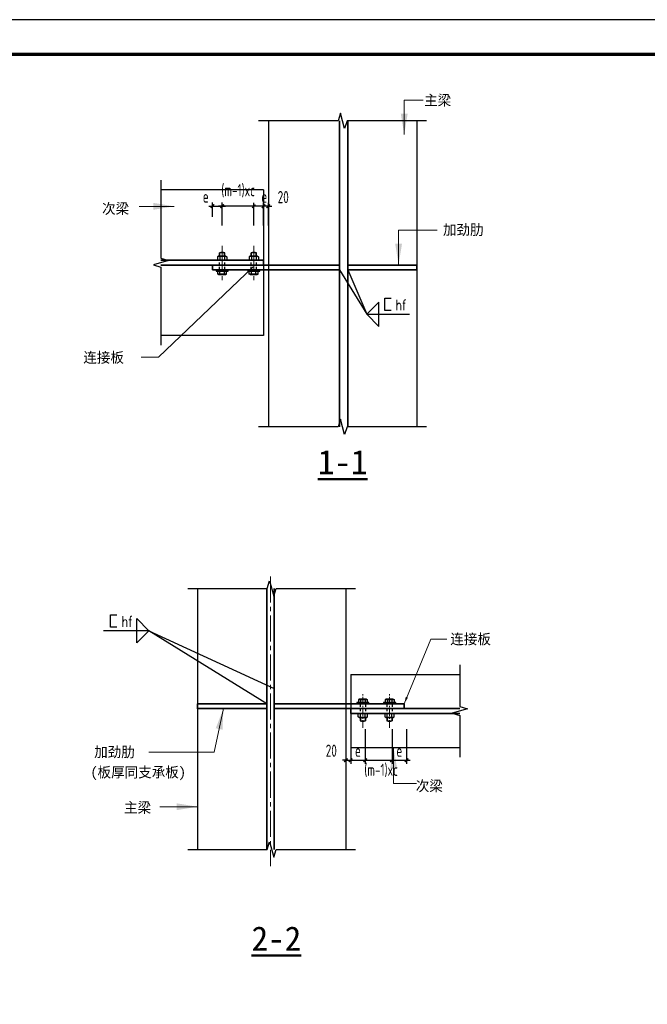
# Model space of a CAD drawing. Header units: millimetres. Extents: x 366382 to 550486, y 860348 to 940831.
# Tile 6 of 22: x 386133 to 404197, y 895754 to 924113. Entities that reach past the tile are written whole.
import ezdxf
from ezdxf.enums import TextEntityAlignment as Align

# ---------------------------------------------------------------- set-up
doc = ezdxf.new("R2010")
doc.units = ezdxf.units.MM
doc.header["$LTSCALE"] = 1000
doc.linetypes.add('CENTER2', pattern=[1.125, 0.75, -0.125, 0.125, -0.125])
doc.linetypes.add('HIDDEN', pattern=[0.375, 0.25, -0.125])
for name, color, linetype, lineweight in [('A-ANNO-TTLB', 7, 'Continuous', 25), ('OAP028__', 1, 'CENTER2', 13), ('OAP0402T', 41, 'Continuous', 25), ('OAP0405T', 61, 'Continuous', 50), ('OAP2942_', 163, 'Continuous', 25), ('OAP294_E', 13, 'Continuous', 25), ('OAP294_H', 151, 'HIDDEN', 25), ('OAP294_S', 160, 'Continuous', 35), ('OAP294_T', 41, 'Continuous', 25), ('S-ANNO-DIM', 3, 'Continuous', 25), ('S-ANNO-THIN', 4, 'Continuous', 25)]:
    doc.layers.add(name, color=color, linetype=linetype, lineweight=lineweight)
doc.styles.add('OAP_mm_T2.5(50)', font='romans.shx', dxfattribs={"width": 0.8, "height": 125})
doc.styles.add('OAP_ROMANS', font='romans.shx', dxfattribs={"width": 0.8, "bigfont": 'hztxt.shx'})
doc.styles.add('OAP_SIMSUN', font='txt')
doc.styles.add('TSSD_Dimension', font='Tssdeng.shx', dxfattribs={"width": 0.7, "bigfont": 'hztxt.shx'})
doc.dimstyles.new('OAP_mm_D2.5 Arrow', dxfattribs={"dimscale": 200, "dimtxt": 2.5, "dimasz": 3, "dimexe": 2, "dimexo": 0, "dimgap": 1.25, "dimtad": 1, "dimdec": 0, "dimzin": 12, "dimdsep": 46, "dimtxsty": 'OAP_ROMANS', "dimcen": 2, "dimclrd": 83, "dimclre": 83, "dimclrt": 256, "dimadec": 0, "dimazin": 3, "dimtfac": 1, "dimtdec": 0, "dimtix": 1, "dimtmove": 2, "dimatfit": 0, "dimfxl": 1, "dimtolj": 1, "dimtzin": 0, "dimlwd": 13, "dimlwe": 13, "dimarcsym": 0})
doc.dimstyles.new('TSSD_100_100', dxfattribs={"dimtxt": 350, "dimasz": 100, "dimexe": 100, "dimexo": 250, "dimgap": 100, "dimtad": 1, "dimdec": 0, "dimzin": 0, "dimdsep": 46, "dimtxsty": 'TSSD_Dimension', "dimblk": 'ARCHTICK', "dimblk1": 'ARCHTICK', "dimblk2": 'ARCHTICK', "dimcen": 0, "dimdle": 100, "dimclrt": 7, "dimadec": 0, "dimazin": 0, "dimtfac": 1, "dimtdec": 0, "dimtix": 1, "dimtmove": 2, "dimatfit": 3, "dimfxl": 1, "dimtolj": 1, "dimtzin": 0, "dimarcsym": 0})

# ---------------------------------------------------------------- blocks, each defined once
blk = doc.blocks.new('0AP-螺栓-M22-02')
at = {"linetype": 'Continuous'}
for p, q in [((-14.7, 13.8), (-18.3, 11.7)), ((-18.3, 11.7), (-18.3, 0)), ((18.3, 0), (-18.3, 0)), ((14.7, 13.8), (-14.7, 13.8)), ((-9.1, 11.7), (-9.1, 0)), ((9.1, 11.7), (9.1, 0)), ((14.7, 13.8), (18.3, 11.7)), ((18.3, 11.7), (18.3, 0))]:
    blk.add_line(p, q, dxfattribs=at)
at = {"linetype": 'Continuous', "extrusion": (0, 0, -1)}
for centre, major_axis, start_param, end_param in [((-13.7, 2.1), (7.5, 7.5), -1.229909, -0.340888), ((0, -28.1), (-28.9, 28.9), 0.560364, 1.010432), ((13.7, 2.1), (7.5, 7.5), -1.229909, -0.340888)]:
    blk.add_ellipse(centre, major_axis=major_axis, ratio=1, start_param=start_param, end_param=end_param, dxfattribs=at)
blk = doc.blocks.new('0AP-螺栓-M22-01')
at = {"layer": 'OAP2942_', "linetype": 'Continuous'}
for p, q in [((-18.9, 0), (18.9, 0)), ((-18.9, -14.6), (-18.9, 0)), ((-9.8, -14.6), (-9.8, 0)), ((9.8, -14.6), (9.8, 0)), ((18.9, -14.6), (18.9, 0)), ((-15.4, -16.6), (-18.9, -14.6)), ((-15.4, -16.6), (15.4, -16.6)), ((-11, -16.6), (-11, -31)), ((11, -16.6), (11, -31)), ((15.4, -16.6), (18.9, -14.6))]:
    blk.add_line(p, q, dxfattribs=at)
at = {"layer": 'OAP2942_', "color": 1, "linetype": 'Continuous'}
for p, q in [((-11, -31), (11, -31)), ((-9.6, -16.6), (-9.6, -31)), ((9.6, -16.6), (9.6, -31))]:
    blk.add_line(p, q, dxfattribs=at)
at = {"layer": 'OAP2942_', "linetype": 'Continuous'}
for centre, radius, start, end in [((-14.4, -5), 10.6, 244.5314, 295.4686), ((0, 12.4), 44.7, 255.75, 284.25), ((0, 31.6), 47.2, 258.0029, 281.9971), ((14.4, -5), 10.6, 244.5314, 295.4686)]:
    blk.add_arc(centre, radius, start, end, dxfattribs=at)
blk = doc.blocks.new('_ArchTick')
at = {"color": 0, "linetype": 'ByBlock', "const_width": 0.4}
blk.add_lwpolyline([(-0.5, -0.5), (0.5, 0.5)], dxfattribs=at)
blk = doc.blocks.new('*D391')
at = {"layer": 'Defpoints', "color": 0, "transparency": 16777216}
for p in [(393150, 918740), (393150, 917932), (393290, 917932)]:
    blk.add_point(p, dxfattribs=at)
at = {"layer": 'S-ANNO-DIM', "color": 0, "lineweight": -2, "transparency": 16777216}
for p, q in [((393150, 918182), (393150, 918840)), ((393290, 918182), (393290, 918840)), ((393150, 918740), (393050, 918740)), ((393290, 918740), (393150, 918740)), ((393290, 918740), (393390, 918740))]:
    blk.add_line(p, q, dxfattribs=at)
at = {"layer": 'S-ANNO-DIM', "color": 0, "lineweight": -2, "transparency": 16777216, "xscale": 100, "yscale": 100, "zscale": 100}
blk.add_blockref('_ArchTick', (393150, 918740), dxfattribs=at)
at = {"layer": 'S-ANNO-DIM', "color": 0, "lineweight": -2, "transparency": 16777216, "xscale": 100, "yscale": 100, "zscale": 100, "rotation": 180}
blk.add_blockref('_ArchTick', (393290, 918740), dxfattribs=at)
at = {"layer": 'S-ANNO-DIM', "color": 7, "lineweight": -3, "transparency": 16777216, "insert": (393718, 919003), "char_height": 350, "attachment_point": 5, "style": 'TSSD_Dimension'}
blk.add_mtext('\\A1;20', dxfattribs=at)
blk = doc.blocks.new('*D390')
at = {"layer": 'Defpoints', "color": 0, "transparency": 16777216}
for p in [(392870, 918740), (392870, 917932), (393150, 917932)]:
    blk.add_point(p, dxfattribs=at)
at = {"layer": 'S-ANNO-DIM', "color": 0, "lineweight": -2, "transparency": 16777216}
for p, q in [((392870, 918182), (392870, 918840)), ((393150, 918182), (393150, 918840)), ((393250, 918740), (392770, 918740))]:
    blk.add_line(p, q, dxfattribs=at)
at = {"layer": 'S-ANNO-DIM', "color": 0, "lineweight": -2, "transparency": 16777216, "xscale": 100, "yscale": 100, "zscale": 100, "rotation": 180}
blk.add_blockref('_ArchTick', (392870, 918740), dxfattribs=at)
at = {"layer": 'S-ANNO-DIM', "color": 0, "lineweight": -2, "transparency": 16777216, "xscale": 100, "yscale": 100, "zscale": 100}
blk.add_blockref('_ArchTick', (393150, 918740), dxfattribs=at)
at = {"layer": 'S-ANNO-DIM', "color": 7, "lineweight": -3, "transparency": 16777216, "insert": (393173, 919015), "char_height": 350, "attachment_point": 5, "style": 'TSSD_Dimension'}
blk.add_mtext('\\A1;e', dxfattribs=at)
blk = doc.blocks.new('*D389')
at = {"layer": 'Defpoints', "color": 0, "transparency": 16777216}
for p in [(391960, 918740), (391960, 917932), (392870, 917932)]:
    blk.add_point(p, dxfattribs=at)
at = {"layer": 'S-ANNO-DIM', "color": 0, "lineweight": -2, "transparency": 16777216}
for p, q in [((391960, 918182), (391960, 918840)), ((392870, 918182), (392870, 918840)), ((392970, 918740), (391860, 918740))]:
    blk.add_line(p, q, dxfattribs=at)
at = {"layer": 'S-ANNO-DIM', "color": 0, "lineweight": -2, "transparency": 16777216, "xscale": 100, "yscale": 100, "zscale": 100, "rotation": 180}
blk.add_blockref('_ArchTick', (391960, 918740), dxfattribs=at)
at = {"layer": 'S-ANNO-DIM', "color": 0, "lineweight": -2, "transparency": 16777216, "xscale": 100, "yscale": 100, "zscale": 100}
blk.add_blockref('_ArchTick', (392870, 918740), dxfattribs=at)
at = {"layer": 'S-ANNO-DIM', "color": 7, "lineweight": -3, "transparency": 16777216, "insert": (392420, 919185), "char_height": 350, "attachment_point": 5, "style": 'TSSD_Dimension'}
blk.add_mtext('\\A1;(m-1)xc', dxfattribs=at)
blk = doc.blocks.new('*D388')
at = {"layer": 'Defpoints', "color": 0, "transparency": 16777216}
for p in [(391960, 918744), (391680, 918182), (391960, 918182)]:
    blk.add_point(p, dxfattribs=at)
at = {"layer": 'S-ANNO-DIM', "color": 0, "lineweight": -2, "transparency": 16777216}
for p, q in [((391680, 918432), (391680, 918844)), ((391960, 918432), (391960, 918844)), ((391580, 918744), (392060, 918744))]:
    blk.add_line(p, q, dxfattribs=at)
at = {"layer": 'S-ANNO-DIM', "color": 0, "lineweight": -2, "transparency": 16777216, "xscale": 100, "yscale": 100, "zscale": 100, "rotation": 180}
blk.add_blockref('_ArchTick', (391680, 918744), dxfattribs=at)
at = {"layer": 'S-ANNO-DIM', "color": 0, "lineweight": -2, "transparency": 16777216, "xscale": 100, "yscale": 100, "zscale": 100}
blk.add_blockref('_ArchTick', (391960, 918744), dxfattribs=at)
at = {"layer": 'S-ANNO-DIM', "color": 7, "lineweight": -3, "transparency": 16777216, "insert": (391487, 919019), "char_height": 350, "attachment_point": 5, "style": 'TSSD_Dimension'}
blk.add_mtext('\\A1;e', dxfattribs=at)
blk = doc.blocks.new('*D371')
at = {"layer": 'Defpoints', "color": 0, "transparency": 16777216}
for p in [(395520, 903933), (395660, 903933), (395660, 902784)]:
    blk.add_point(p, dxfattribs=at)
at = {"layer": 'S-ANNO-DIM', "color": 0, "lineweight": -2, "transparency": 16777216}
for p, q in [((395520, 903683), (395520, 902684)), ((395660, 903683), (395660, 902684)), ((395520, 902784), (395420, 902784)), ((395520, 902784), (395660, 902784)), ((395660, 902784), (395760, 902784))]:
    blk.add_line(p, q, dxfattribs=at)
at = {"layer": 'S-ANNO-DIM', "color": 0, "lineweight": -2, "transparency": 16777216, "xscale": 100, "yscale": 100, "zscale": 100}
blk.add_blockref('_ArchTick', (395520, 902784), dxfattribs=at)
at = {"layer": 'S-ANNO-DIM', "color": 0, "lineweight": -2, "transparency": 16777216, "xscale": 100, "yscale": 100, "zscale": 100, "rotation": 180}
blk.add_blockref('_ArchTick', (395660, 902784), dxfattribs=at)
at = {"layer": 'S-ANNO-DIM', "color": 7, "lineweight": -3, "transparency": 16777216, "insert": (395102, 903059), "char_height": 350, "attachment_point": 5, "style": 'TSSD_Dimension'}
blk.add_mtext('\\A1;20', dxfattribs=at)
blk = doc.blocks.new('*D370')
at = {"layer": 'Defpoints', "color": 0, "transparency": 16777216}
for p in [(395660, 903933), (396080, 903933), (396080, 902784)]:
    blk.add_point(p, dxfattribs=at)
at = {"layer": 'S-ANNO-DIM', "color": 0, "lineweight": -2, "transparency": 16777216}
for p, q in [((395660, 903683), (395660, 902684)), ((396080, 903683), (396080, 902684)), ((395560, 902784), (396180, 902784))]:
    blk.add_line(p, q, dxfattribs=at)
at = {"layer": 'S-ANNO-DIM', "color": 0, "lineweight": -2, "transparency": 16777216, "xscale": 100, "yscale": 100, "zscale": 100, "rotation": 180}
blk.add_blockref('_ArchTick', (395660, 902784), dxfattribs=at)
at = {"layer": 'S-ANNO-DIM', "color": 0, "lineweight": -2, "transparency": 16777216, "xscale": 100, "yscale": 100, "zscale": 100}
blk.add_blockref('_ArchTick', (396080, 902784), dxfattribs=at)
at = {"layer": 'S-ANNO-DIM', "color": 7, "lineweight": -3, "transparency": 16777216, "insert": (395870, 903059), "char_height": 350, "attachment_point": 5, "style": 'TSSD_Dimension'}
blk.add_mtext('\\A1;e', dxfattribs=at)
blk = doc.blocks.new('*D369')
at = {"layer": 'Defpoints', "color": 0, "transparency": 16777216}
for p in [(396080, 903933), (396850, 903933), (396850, 902784)]:
    blk.add_point(p, dxfattribs=at)
at = {"layer": 'S-ANNO-DIM', "color": 0, "lineweight": -2, "transparency": 16777216}
for p, q in [((396080, 903683), (396080, 902684)), ((396850, 903683), (396850, 902684)), ((395980, 902784), (396950, 902784))]:
    blk.add_line(p, q, dxfattribs=at)
at = {"layer": 'S-ANNO-DIM', "color": 0, "lineweight": -2, "transparency": 16777216, "xscale": 100, "yscale": 100, "zscale": 100, "rotation": 180}
blk.add_blockref('_ArchTick', (396080, 902784), dxfattribs=at)
at = {"layer": 'S-ANNO-DIM', "color": 0, "lineweight": -2, "transparency": 16777216, "xscale": 100, "yscale": 100, "zscale": 100}
blk.add_blockref('_ArchTick', (396850, 902784), dxfattribs=at)
at = {"layer": 'S-ANNO-DIM', "color": 7, "lineweight": -3, "transparency": 16777216, "insert": (396535, 902490), "char_height": 350, "attachment_point": 5, "style": 'TSSD_Dimension'}
blk.add_mtext('\\A1;(m-1)xc', dxfattribs=at)
blk = doc.blocks.new('*D368')
at = {"layer": 'Defpoints', "color": 0, "transparency": 16777216}
for p in [(396850, 903933), (397270, 903933), (397270, 902784)]:
    blk.add_point(p, dxfattribs=at)
at = {"layer": 'S-ANNO-DIM', "color": 0, "lineweight": -2, "transparency": 16777216}
for p, q in [((396850, 903683), (396850, 902684)), ((397270, 903683), (397270, 902684)), ((396750, 902784), (397370, 902784))]:
    blk.add_line(p, q, dxfattribs=at)
at = {"layer": 'S-ANNO-DIM', "color": 0, "lineweight": -2, "transparency": 16777216, "xscale": 100, "yscale": 100, "zscale": 100, "rotation": 180}
blk.add_blockref('_ArchTick', (396850, 902784), dxfattribs=at)
at = {"layer": 'S-ANNO-DIM', "color": 0, "lineweight": -2, "transparency": 16777216, "xscale": 100, "yscale": 100, "zscale": 100}
blk.add_blockref('_ArchTick', (397270, 902784), dxfattribs=at)
at = {"layer": 'S-ANNO-DIM', "color": 7, "lineweight": -3, "transparency": 16777216, "insert": (397060, 903059), "char_height": 350, "attachment_point": 5, "style": 'TSSD_Dimension'}
blk.add_mtext('\\A1;e', dxfattribs=at)

msp = doc.modelspace()

# ---------------------------------------------------------------- linework, layer by layer
msp.add_lwpolyline([(366381.8, 864712.9), (450531.8, 864712.9), (450531.8, 924112.9), (366381.8, 924112.9)], close=True)
at = {"layer": 'A-ANNO-TTLB', "const_width": 100}
msp.add_lwpolyline([(368881.8, 865712.9), (449531.8, 865712.9), (449531.8, 923112.9), (368881.8, 923112.9)], close=True, dxfattribs=at)
at = {"layer": 'OAP028__'}
for p, q in [((391959.9, 917602.8), (391959.9, 916607.4)), ((392869.9, 917602.8), (392869.9, 916607.4)), ((393349.9, 908080.2), (393349.9, 899730.6))]:
    msp.add_line(p, q, dxfattribs=at)
at = {"layer": 'OAP028__', "ltscale": 0.3}
for p, q in [((396009.9, 903714.4), (396009.9, 904709.8)), ((396779.9, 903714.4), (396779.9, 904709.8))]:
    msp.add_line(p, q, dxfattribs=at)
at = {"layer": 'OAP2942_', "linetype": 'Continuous'}
for points in [[(392134.9, 916905), (391784.9, 916905), (391784.9, 916870), (392134.9, 916870)], [(393044.9, 916905), (392694.9, 916905), (392694.9, 916870), (393044.9, 916870)], [(395834.9, 904412.2), (396184.9, 904412.2), (396184.9, 904447.2), (395834.9, 904447.2)], [(396604.9, 904412.2), (396954.9, 904412.2), (396954.9, 904447.2), (396604.9, 904447.2)]]:
    msp.add_lwpolyline(points, close=True, dxfattribs=at)
at = {"layer": 'OAP294_E'}
for p, q in [((393289.9, 921202), (393289.9, 917185)), ((397559.9, 921202), (397559.9, 912386.3)), ((393149.9, 919215), (390200.1, 919215)), ((393149.9, 919215), (393149.9, 917185)), ((393289.9, 917185), (393289.9, 912386.3)), ((393149.9, 917045), (393149.9, 915015)), ((393149.9, 915015), (390200.1, 915015)), ((391249.9, 907728.7), (391249.9, 900212.2)), ((395519.9, 907728.7), (395519.9, 904272.2)), ((395659.9, 905252.2), (395659.9, 904272.2)), ((395659.9, 905252.2), (398800.5, 905252.2)), ((395519.9, 904272.2), (395519.9, 900212.2)), ((395659.9, 904132.2), (395659.9, 903152.2)), ((395659.9, 903152.2), (398800.5, 903152.2))]:
    msp.add_line(p, q, dxfattribs=at)
at = {"layer": 'OAP294_H', "ltscale": 0.35}
for p, q in [((391882.9, 916905), (391882.9, 917185)), ((392036.9, 916905), (392036.9, 917185)), ((392792.9, 916905), (392792.9, 917185)), ((392946.9, 916905), (392946.9, 917185)), ((395932.9, 904412.2), (395932.9, 904132.2)), ((396086.9, 904412.2), (396086.9, 904132.2)), ((396702.9, 904412.2), (396702.9, 904132.2)), ((396856.9, 904412.2), (396856.9, 904132.2))]:
    msp.add_line(p, q, dxfattribs=at)
at = {"layer": 'OAP294_S'}
for p, q in [((395337.4, 921202), (395337.4, 912386.3)), ((395582.4, 921202), (395582.4, 912386.3)), ((393149.9, 917185), (390200.1, 917185)), ((393149.9, 917185), (393149.9, 917045)), ((393289.9, 917045), (390200.1, 917045)), ((391679.9, 917045), (391679.9, 916905)), ((395337.4, 916905), (391679.9, 916905)), ((395337.4, 917045), (393289.9, 917045)), ((397559.9, 917045), (395582.4, 917045)), ((397559.9, 916905), (395582.4, 916905)), ((397559.9, 917045), (397559.9, 916905)), ((393244.9, 907728.7), (393244.9, 900212.2)), ((393454.9, 900212.2), (393454.9, 907728.7)), ((398800.5, 904272.2), (395659.9, 904272.2)), ((395659.9, 904272.2), (395659.9, 904132.2)), ((395659.9, 904132.2), (398800.5, 904132.2))]:
    msp.add_line(p, q, dxfattribs=at)
for points in [[(391249.9, 904412.2), (393244.9, 904412.2), (393244.9, 904272.2), (391249.9, 904272.2), (391249.9, 904412.2)], [(397199.9, 904412.2), (393454.9, 904412.2), (393454.9, 904272.2), (397199.9, 904272.2), (397199.9, 904412.2)]]:
    msp.add_lwpolyline(points, dxfattribs=at)
at = {"layer": 'OAP294_T', "color": 83}
for p, q in [((395337.4, 916905), (396123, 915629.9)), ((395582.4, 916905), (396123, 915629.9)), ((396123, 915629.9), (397350.5, 915629.9)), ((389854.8, 906512.1), (388548.5, 906512.1)), ((393244.9, 904412.2), (389854.8, 906512.1)), ((389854.8, 906512.1), (393454.9, 904847.3))]:
    msp.add_line(p, q, dxfattribs=at)
at = {"layer": 'OAP294_T', "color": 83, "lineweight": 30}
for points in [[(396823.1, 915739.9), (396641.1, 915739.9), (396641.1, 916089.9), (396823.1, 916089.9)], [(388927.2, 906620.5), (388745.2, 906620.5), (388745.2, 906970.5), (388927.2, 906970.5)]]:
    msp.add_lwpolyline(points, dxfattribs=at)
at = {"layer": 'OAP294_T', "color": 83}
for points in [[(396123, 915629.9), (396473, 915279.9), (396473, 915979.9)], [(389854.8, 906512.1), (389504.8, 906162.1), (389504.8, 906862.1)]]:
    msp.add_lwpolyline(points, close=True, dxfattribs=at)
at = {"layer": 'S-ANNO-THIN', "lineweight": -3}
for points in [[(397839.9, 921202), (395554.9, 921202), (395484.9, 920982), (395364.9, 921422), (395294.9, 921202), (393009.9, 921202)], [(390200.1, 919495), (390200.1, 917245), (390420.1, 917175), (389980.1, 917055), (390200.1, 916985), (390200.1, 914735)], [(397839.9, 912386.3), (395554.9, 912386.3), (395484.9, 912166.3), (395364.9, 912606.3), (395294.9, 912386.3), (393009.9, 912386.3)], [(390969.9, 907728.7), (393254.9, 907728.7), (393324.9, 907948.7), (393444.9, 907508.7), (393514.9, 907728.7), (395799.9, 907728.7)], [(398800.5, 905532.2), (398800.5, 904332.2), (399020.5, 904262.2), (398580.5, 904142.2), (398800.5, 904072.2), (398800.5, 902872.2)], [(390969.9, 900212.2), (393254.9, 900212.2), (393324.9, 900432.2), (393444.9, 899992.2), (393514.9, 900212.2), (395799.9, 900212.2)]]:
    msp.add_lwpolyline(points, dxfattribs=at)

# ---------------------------------------------------------------- block references
at = {"layer": 'OAP2942_', "linetype": 'Continuous', "xscale": 7, "yscale": 7, "zscale": 7, "rotation": 180}
for name, p in [('0AP-螺栓-M22-01', (391959.9, 917185)), ('0AP-螺栓-M22-01', (392869.9, 917185)), ('0AP-螺栓-M22-02', (391959.9, 916870)), ('0AP-螺栓-M22-02', (392869.9, 916870))]:
    msp.add_blockref(name, p, dxfattribs=at)
at = {"layer": 'OAP2942_', "linetype": 'Continuous', "xscale": 7, "yscale": 7, "zscale": 7}
for name, p in [('0AP-螺栓-M22-02', (396009.9, 904447.2)), ('0AP-螺栓-M22-02', (396779.9, 904447.2)), ('0AP-螺栓-M22-01', (396009.9, 904132.2)), ('0AP-螺栓-M22-01', (396779.9, 904132.2))]:
    msp.add_blockref(name, p, dxfattribs=at)

# ---------------------------------------------------------------- texts
at = {"layer": 'OAP0402T', "style": 'OAP_SIMSUN'}
for s, p in [('次梁', (397534, 901894.4)), ('主梁', (389137.1, 901268.7))]:
    msp.add_text(s, height=300, dxfattribs=at).set_placement(p)
at = {"layer": 'OAP0405T', "style": 'OAP_SIMSUN'}
for s, p in [('%%U1-1', (395430, 911021.6)), ('%%U2-2', (393522, 897298.5))]:
    msp.add_text(s, height=700, dxfattribs=at).set_placement(p, align=Align.CENTER)
at = {"layer": 'OAP294_T', "style": 'OAP_SIMSUN'}
for s, p in [('主梁', (397773.1, 921643.8)), ('次梁', (388504.3, 918520.8)), ('加劲肋', (398315.5, 917913.9)), ('连接板', (387963.5, 914233.5)), ('连接板', (398526.6, 906123.9)), ('加劲肋', (388275.6, 902872.8)), ('(板厚同支承板)', (388169.6, 902288.7))]:
    msp.add_text(s, height=300, dxfattribs=at).set_placement(p)
at = {"layer": 'OAP294_T', "lineweight": 25, "style": 'OAP_mm_T2.5(50)', "width": 0.8}
for p in [(397103.9, 915746.9), (389221.6, 906629.1)]:
    msp.add_text('hf', height=300, dxfattribs=at).set_placement(p, align=Align.CENTER)

# ---------------------------------------------------------------- dimensions: what is measured, and where the dimension line sits
at = {"layer": 'S-ANNO-DIM', "lineweight": -3}
for base, p1, p2, text, picture, middle in [((391959.9, 918740), (392869.9, 917932.1), (391959.9, 917932.1), '(m-1)xc', '*D389', (392419.7, 919184.6)), ((391959.9, 918744.4), (391679.9, 918182.1), (391959.9, 918182.1), 'e', '*D388', (391487.2, 919019.4)), ((392869.9, 918740), (393149.9, 917932.1), (392869.9, 917932.1), 'e', '*D390', (393173.2, 919015)), ((393149.9, 918740), (393289.9, 917932.1), (393149.9, 917932.1), '20', '*D391', (393718.1, 919003.4)), ((395659.9, 902783.7), (395519.9, 903933), (395659.9, 903933), '20', '*D371', (395101.9, 903058.7)), ((396849.9, 902783.7), (396079.9, 903933), (396849.9, 903933), '(m-1)xc', '*D369', (396534.8, 902490))]:
    dim = msp.add_linear_dim(base=base, p1=p1, p2=p2, text=text, dimstyle='TSSD_100_100', dxfattribs=at)
    dim.commit()
    dim.dimension.update_dxf_attribs({"geometry": picture, "text_midpoint": middle, "dimtype": 160})
for base, p1, p2, picture, middle in [((396079.9, 902783.7), (395659.9, 903933), (396079.9, 903933), '*D370', (395869.9, 903058.7)), ((397269.9, 902783.7), (396849.9, 903933), (397269.9, 903933), '*D368', (397059.9, 903058.7))]:
    dim = msp.add_linear_dim(base=base, p1=p1, p2=p2, text='e', dimstyle='TSSD_100_100', dxfattribs=at)
    dim.commit()
    dim.dimension.update_dxf_attribs({"geometry": picture, "text_midpoint": middle})

# ---------------------------------------------------------------- leaders
at = {"layer": 'OAP0402T', "lineweight": 25}
msp.add_leader([(391996.8, 904272.2), (391733.8, 903015.7), (389849.6, 903015.7)], dimstyle='OAP_mm_D2.5 Arrow', override={"dimtad": 0}, dxfattribs=at)
at = {"layer": 'OAP0402T'}
for points in [[(396894.6, 903152.2), (396894.6, 902109.7), (397558.4, 902109.7)], [(391249.9, 901444.6), (390170.2, 901444.6)]]:
    msp.add_leader(points, dimstyle='OAP_mm_D2.5 Arrow', override={"dimtad": 0}, dxfattribs=at)
at = {"layer": 'OAP294_T', "lineweight": 25}
for points in [[(397200.7, 920805.2), (397200.7, 921799.8), (397744, 921799.8)], [(397038.7, 917061), (397038.7, 918055.6), (398148.4, 918055.6)]]:
    msp.add_leader(points, dimstyle='OAP_mm_D2.5 Arrow', override={"dimtad": 0}, dxfattribs=at)
at = {"layer": 'OAP294_T'}
for points, override in [([(390578.2, 918737.2), (389574.5, 918737.2)], {"dimtad": 0}), ([(392852, 916997.6), (390125.6, 914397.2), (389625.9, 914397.2)], {"dimasz": 1, "dimtad": 0}), ([(397199.9, 904412.2), (397969.1, 906267), (398427.1, 906267)], {"dimasz": 1, "dimtad": 0})]:
    msp.add_leader(points, dimstyle='OAP_mm_D2.5 Arrow', override=override, dxfattribs=at)

doc.saveas('drawing.dxf')
